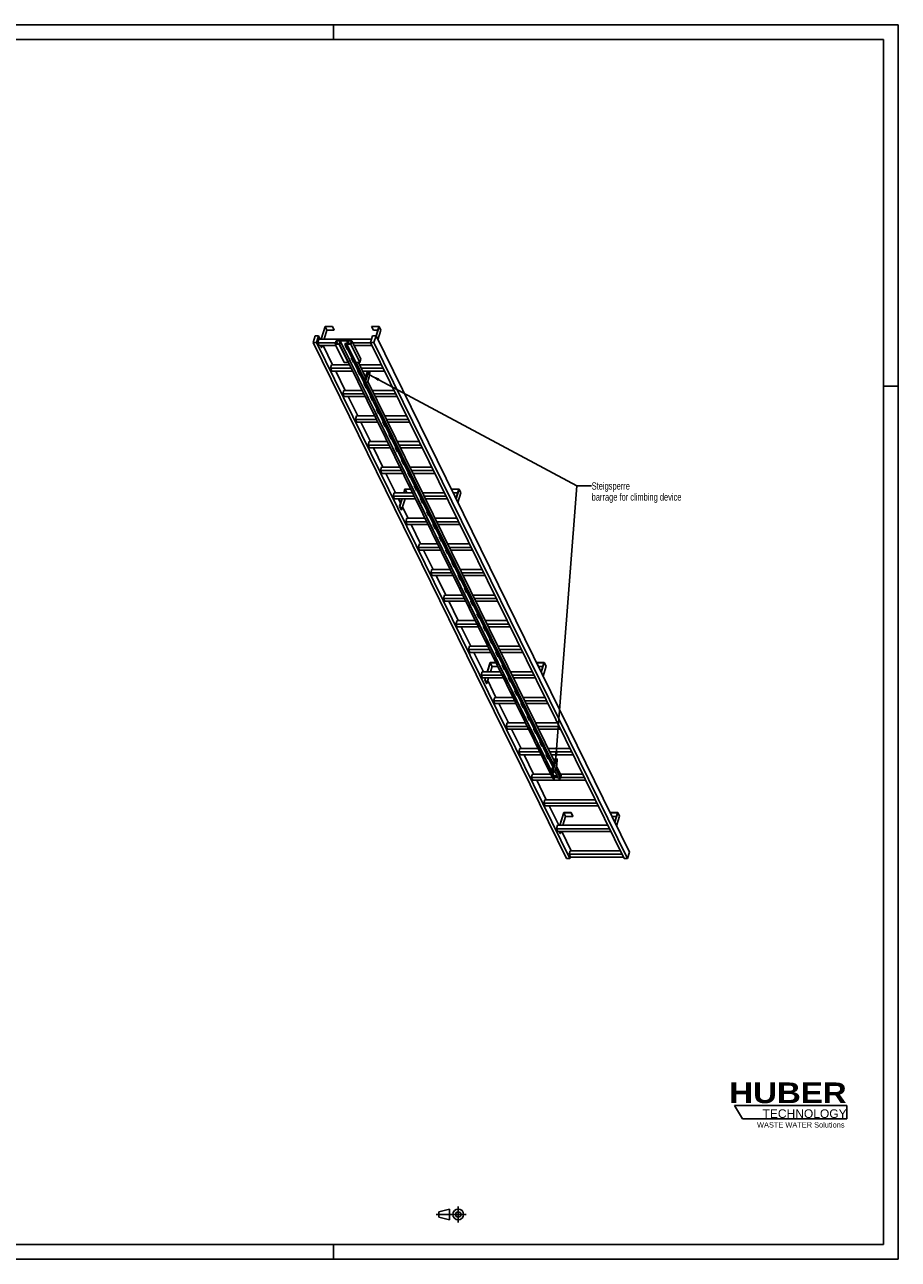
# Model space of a CAD drawing. Header units: millimetres. Extents: x 0 to 11880, y 0 to 8400.
# Tile 3 of 3: x 5940 to 11880, y 0 to 8400. Entities that reach past the tile are written whole.
import ezdxf

# ---------------------------------------------------------------- set-up
doc = ezdxf.new("R2010")
doc.units = ezdxf.units.MM
doc.header["$LTSCALE"] = 653.4
doc.linetypes.add('CENTER', pattern=[0.6, 0.375, -0.075, 0.075, -0.075])
doc.layers.get('0').update_dxf_attribs({"linetype": 'CONTINUOUS'})
for name, color, linetype in [('053_NOTES', 7, 'CONTINUOUS'), ('HUBER_Logo_BL1', 7, 'CONTINUOUS'), ('HUBER_Logo_BL2', 7, 'CONTINUOUS')]:
    doc.layers.add(name, color=color, linetype=linetype)
doc.styles.get("Standard").update_dxf_attribs({"font": 'txt', "width": 0.7})
doc.styles.add('TEXTSTYLE_2', font='ariblk.ttf')
doc.styles.add('TEXTSTYLE_3', font='arial.ttf')
doc.dimstyles.get("Standard").update_dxf_attribs({"dimtxt": 50, "dimasz": 70, "dimexe": 2, "dimexo": 1, "dimtad": 1, "dimtxsty": 'STANDARD', "dimblk": '_FILLED', "dimblk1": '_FILLED', "dimblk2": '_FILLED', "dimcen": 0.09, "dimazin": 2, "dimtol": 1, "dimtp": 0.01, "dimtm": 0.01, "dimtfac": 1, "dimtofl": 0, "dimtmove": 0, "dimatfit": 3, "dimldrblk": '_FILLED', "dimfxl": 1, "dimtolj": 1, "dimarcsym": 0})

# ---------------------------------------------------------------- blocks, each defined once
blk = doc.blocks.new('HUBER_LOGO_BL1', base_point=(11148.2, 1013.5))
at = {"layer": 'HUBER_Logo_BL1', "color": 2, "linetype": 'CONTINUOUS', "attachment_point": 3, "line_spacing_factor": 0.78}
for s, insert, char_height, width, style in [('HUBER\\P\\fArial;\\H58.5;TECHNOLOGY ', (11528.9, 1203), 140.4, 775.343, 'TEXTSTYLE_2'), ('WASTE WATER Solutions', (11514.7, 932.6), 36, 594.067, 'TEXTSTYLE_3')]:
    blk.add_mtext(s, dxfattribs=dict(at, insert=insert, char_height=char_height, width=width, style=style))
blk = doc.blocks.new('PROJEKTIONSMETHODE_1_BL3', base_point=(8840, 305))
at = {"color": 2, "linetype": 'CONTINUOUS'}
for p, q in [((8755.7, 323.3), (8829, 341.7)), ((8829, 268.3), (8829, 341.7)), ((8755.7, 286.7), (8755.7, 323.3)), ((8755.7, 286.7), (8829, 268.3))]:
    blk.add_line(p, q, dxfattribs=at)
at = {"color": 2, "linetype": 'CENTER'}
for p, q in [((8887.7, 360), (8887.7, 250)), ((8737.3, 305), (8942.7, 305))]:
    blk.add_line(p, q, dxfattribs=at)
at = {"color": 2, "linetype": 'CONTINUOUS'}
for radius in [36.7, 18.3]:
    blk.add_circle((8887.7, 305), radius, dxfattribs=at)
blk = doc.blocks.new('_FILLED')
at = {"color": 0, "linetype": 'BYBLOCK'}
blk.add_solid([(0, 0), (-1, 0.14), (-1, -0.14)], dxfattribs=at)
blk = doc.blocks.new('HUBER_LOGO_BL2', base_point=(11148.6, 1001.8))
at = {"layer": 'HUBER_Logo_BL2', "color": 5, "linetype": 'CONTINUOUS'}
for p, q in [((11531.1, 1046.8), (10766.1, 1046.8)), ((10766.1, 1046.8), (10820.1, 956.8)), ((11531.1, 1046.8), (11531.1, 956.8)), ((10820.1, 956.8), (11531.1, 956.8))]:
    blk.add_line(p, q, dxfattribs=at)

msp = doc.modelspace()

# ---------------------------------------------------------------- linework, layer by layer
at = {"color": 3, "linetype": 'CONTINUOUS'}
for p, q in [((0, 8400), (11880, 8400)), ((8040, 8400), (8040, 8300)), ((11880, 8400), (11880, 0)), ((11780, 5940), (11880, 5940)), ((8040, 100), (8040, 0)), ((11880, 0), (0, 0))]:
    msp.add_line(p, q, dxfattribs=at)
at = {"color": 5, "linetype": 'CONTINUOUS'}
for p, q in [((100, 8300), (11780, 8300)), ((11780, 100), (11780, 8300)), ((11780, 100), (100, 100))]:
    msp.add_line(p, q, dxfattribs=at)
at = {"color": 7, "linetype": 'CONTINUOUS'}
for p, q in [((7981.886, 6347.06), (7954.97, 6259.959)), ((7956.812, 6259.959), (7983.244, 6345.494)), ((7995.445, 6320.629), (7976.697, 6259.959)), ((8032.544, 6347.06), (7981.886, 6347.06)), ((7983.244, 6345.494), (7995.445, 6320.629)), ((7983.244, 6345.494), (8032.06, 6345.494)), ((7995.445, 6320.629), (8044.262, 6320.629)), ((8032.06, 6345.494), (8032.544, 6347.06)), ((8032.06, 6345.494), (8044.262, 6320.629)), ((8032.544, 6347.06), (8044.746, 6322.196)), ((8044.262, 6320.629), (8044.746, 6322.196)), ((8299.652, 6347.06), (8299.168, 6345.494)), ((8299.168, 6345.494), (8311.369, 6320.629)), ((8299.168, 6345.494), (8347.984, 6345.494)), ((8350.31, 6347.06), (8299.652, 6347.06)), ((8311.369, 6320.629), (8340.3, 6320.629)), ((8347.984, 6345.494), (8328.663, 6282.97)), ((8329.797, 6280.678), (8350.31, 6347.06)), ((8341.998, 6255.814), (8362.512, 6322.196)), ((8350.31, 6347.06), (8362.512, 6322.196)), ((7914.196, 6282.966), (7900.398, 6238.317)), ((9623.885, 2726.221), (7900.398, 6238.317)), ((7900.398, 6238.317), (7923.425, 6238.317)), ((7937.223, 6282.966), (7914.196, 6282.966)), ((7923.425, 6238.317), (7937.223, 6282.966)), ((9646.911, 2726.221), (7923.425, 6238.317)), ((7940.056, 6259.959), (7932.794, 6236.46)), ((7941.945, 6217.811), (7932.794, 6236.46)), ((8053.642, 6236.46), (7932.794, 6236.46)), ((7948.513, 6259.959), (7937.223, 6282.966)), ((8298.537, 6259.959), (7940.056, 6259.959)), ((7941.945, 6217.811), (8053.879, 6217.811)), ((7957.778, 6204.697), (7951.342, 6217.811)), ((7953.184, 6217.811), (7959.62, 6204.697)), ((7963.672, 6217.811), (7959.62, 6204.697)), ((8033.925, 6085.909), (7969.196, 6217.811)), ((8057.459, 6248.813), (8050.197, 6225.314)), ((8050.197, 6225.314), (8111.206, 6100.992)), ((8077.829, 6225.314), (8050.197, 6225.314)), ((8058.138, 6248.03), (8051.36, 6226.097)), ((8051.36, 6226.097), (8077.15, 6226.097)), ((8057.459, 6248.813), (8164.302, 6248.813)), ((8058.138, 6248.03), (8068.901, 6226.097)), ((8083.928, 6248.03), (8058.138, 6248.03)), ((8077.15, 6226.097), (8083.928, 6248.03)), ((8079.306, 6230.092), (8077.829, 6225.314)), ((8138.837, 6100.992), (8077.829, 6225.314)), ((8079.306, 6230.092), (9531.305, 3271.228)), ((8093.122, 6230.092), (8079.306, 6230.092)), ((8085.794, 6248.108), (8080.469, 6230.875)), ((8080.469, 6230.875), (8093.364, 6230.875)), ((8085.794, 6248.108), (9537.794, 3289.245)), ((8135.532, 6248.108), (8085.794, 6248.108)), ((8093.364, 6230.875), (8093.122, 6230.092)), ((9545.121, 3271.228), (8093.122, 6230.092)), ((8093.364, 6230.875), (9545.363, 3272.012)), ((8117.069, 6230.092), (8117.311, 6230.875)), ((9530.264, 3350.303), (8117.069, 6230.092)), ((8130.885, 6230.092), (8117.069, 6230.092)), ((8117.311, 6230.875), (8130.206, 6230.875)), ((8117.942, 6220.136), (8133.194, 6189.055)), ((8121.955, 6220.136), (8117.942, 6220.136)), ((8118.506, 6220.136), (8133.412, 6189.76)), ((8119.647, 6217.811), (8123.096, 6217.811)), ((8130.885, 6230.092), (8129.408, 6225.314)), ((8129.408, 6225.314), (8190.417, 6100.992)), ((8157.04, 6225.314), (8129.408, 6225.314)), ((8130.206, 6230.875), (8135.532, 6248.108)), ((8137.349, 6248.03), (8130.572, 6226.097)), ((8130.572, 6226.097), (8156.361, 6226.097)), ((8137.349, 6248.03), (8148.113, 6226.097)), ((8163.139, 6248.03), (8137.349, 6248.03)), ((8156.361, 6226.097), (8163.139, 6248.03)), ((8164.302, 6248.813), (8157.04, 6225.314)), ((8218.049, 6100.992), (8157.04, 6225.314)), ((8225.311, 6124.491), (8164.302, 6248.813)), ((8292.761, 6236.46), (8170.365, 6236.46)), ((8179.516, 6217.811), (8301.912, 6217.811)), ((8305.647, 6282.966), (8291.849, 6238.317)), ((10015.336, 2726.221), (8291.849, 6238.317)), ((8291.849, 6238.317), (8314.876, 6238.317)), ((8328.674, 6282.966), (8305.647, 6282.966)), ((8314.876, 6238.317), (8328.674, 6282.966)), ((10038.362, 2726.221), (8314.876, 6238.317)), ((10052.16, 2770.87), (8328.674, 6282.966)), ((7957.778, 6204.697), (7959.62, 6204.697)), ((8133.194, 6189.055), (8133.412, 6189.76)), ((8133.194, 6189.055), (8137.207, 6189.055)), ((8133.412, 6189.76), (8136.861, 6189.76)), ((8160.648, 6133.111), (8175.9, 6102.03)), ((8164.661, 6133.111), (8160.648, 6133.111)), ((8161.212, 6133.111), (8176.118, 6102.735)), ((8025.467, 6085.909), (8018.205, 6062.409)), ((8027.357, 6043.76), (8018.205, 6062.409)), ((8161.593, 6062.409), (8018.205, 6062.409)), ((8150.061, 6085.909), (8025.467, 6085.909)), ((8111.206, 6100.992), (8138.837, 6100.992)), ((8140.314, 6105.77), (8138.837, 6100.992)), ((8175.9, 6102.03), (8176.118, 6102.735)), ((8175.9, 6102.03), (8179.913, 6102.03)), ((8176.118, 6102.735), (8179.567, 6102.735)), ((8190.417, 6100.992), (8218.049, 6100.992)), ((8251.529, 5984.245), (8194.238, 6100.992)), ((8257.315, 6002.967), (8209.211, 6100.992)), ((8366.64, 6085.909), (8216.613, 6085.909)), ((8225.311, 6124.491), (8218.049, 6100.992)), ((8378.172, 6062.409), (8228.145, 6062.409)), ((8027.357, 6043.76), (8170.744, 6043.76)), ((8119.336, 5911.858), (8054.608, 6043.76)), ((8203.354, 6046.085), (8218.606, 6015.005)), ((8207.367, 6046.085), (8203.354, 6046.085)), ((8203.918, 6046.085), (8218.824, 6015.71)), ((8205.059, 6043.76), (8208.507, 6043.76)), ((8218.606, 6015.005), (8218.824, 6015.71)), ((8218.606, 6015.005), (8222.619, 6015.005)), ((8218.824, 6015.71), (8222.273, 6015.71)), ((8237.296, 6043.76), (8387.324, 6043.76)), ((8269.921, 6043.76), (8246.664, 5968.5)), ((8246.664, 5968.5), (8249.714, 5962.284)), ((8246.664, 5968.5), (8255.874, 5968.5)), ((8279.131, 6043.76), (8255.874, 5968.5)), ((8255.874, 5968.5), (8258.925, 5962.284)), ((8258.925, 5962.284), (8272.287, 5973.352)), ((9535.603, 3367.578), (8261.329, 5964.275)), ((9541.388, 3386.3), (8271.975, 5973.093)), ((8272.287, 5973.352), (8281.97, 6004.685)), ((8287.707, 6031.293), (8281.589, 6043.76)), ((8281.97, 6004.685), (8287.707, 6031.293)), ((8110.879, 5911.858), (8103.617, 5888.358)), ((8112.768, 5869.71), (8103.617, 5888.358)), ((8247.004, 5888.358), (8103.617, 5888.358)), ((8235.472, 5911.858), (8110.879, 5911.858)), ((8246.06, 5959.06), (8261.312, 5927.979)), ((8250.072, 5959.06), (8246.06, 5959.06)), ((8246.624, 5959.06), (8261.53, 5928.684)), ((8249.714, 5962.284), (8258.925, 5962.284)), ((8261.312, 5927.979), (8261.53, 5928.684)), ((8261.312, 5927.979), (8265.324, 5927.979)), ((8261.53, 5928.684), (8264.979, 5928.684)), ((8452.052, 5911.858), (8302.024, 5911.858)), ((8463.584, 5888.358), (8313.556, 5888.358)), ((8112.768, 5869.71), (8256.156, 5869.71)), ((8204.748, 5737.807), (8140.02, 5869.71)), ((8288.766, 5872.034), (8304.018, 5840.954)), ((8292.778, 5872.034), (8288.766, 5872.034)), ((8289.33, 5872.034), (8304.236, 5841.659)), ((8290.47, 5869.71), (8293.919, 5869.71)), ((8304.018, 5840.954), (8304.236, 5841.659)), ((8304.018, 5840.954), (8308.03, 5840.954)), ((8304.236, 5841.659), (8307.684, 5841.659)), ((8322.708, 5869.71), (8472.735, 5869.71)), ((8196.291, 5737.807), (8189.029, 5714.307)), ((8198.18, 5695.659), (8189.029, 5714.307)), ((8332.416, 5714.307), (8189.029, 5714.307)), ((8320.884, 5737.807), (8196.291, 5737.807)), ((8331.472, 5785.009), (8346.724, 5753.929)), ((8335.484, 5785.009), (8331.472, 5785.009)), ((8332.035, 5785.009), (8346.942, 5754.634)), ((8346.724, 5753.929), (8346.942, 5754.634)), ((8346.724, 5753.929), (8350.736, 5753.929)), ((8346.942, 5754.634), (8350.39, 5754.634)), ((8537.464, 5737.807), (8387.436, 5737.807)), ((8548.996, 5714.307), (8398.968, 5714.307)), ((8198.18, 5695.659), (8341.567, 5695.659)), ((8290.16, 5563.756), (8225.431, 5695.659)), ((8374.178, 5697.984), (8389.43, 5666.903)), ((8378.19, 5697.984), (8374.178, 5697.984)), ((8374.741, 5697.984), (8389.647, 5667.608)), ((8375.882, 5695.659), (8379.331, 5695.659)), ((8389.43, 5666.903), (8389.647, 5667.608)), ((8389.43, 5666.903), (8393.442, 5666.903)), ((8389.647, 5667.608), (8393.096, 5667.608)), ((8408.119, 5695.659), (8558.147, 5695.659)), ((8281.702, 5563.756), (8274.44, 5540.256)), ((8406.296, 5563.756), (8281.702, 5563.756)), ((8416.883, 5610.958), (8432.135, 5579.878)), ((8420.896, 5610.958), (8416.883, 5610.958)), ((8417.447, 5610.958), (8432.353, 5580.583)), ((8432.135, 5579.878), (8432.353, 5580.583)), ((8432.135, 5579.878), (8436.148, 5579.878)), ((8432.353, 5580.583), (8435.802, 5580.583)), ((8622.876, 5563.756), (8472.848, 5563.756)), ((8283.592, 5521.608), (8274.44, 5540.256)), ((8417.828, 5540.256), (8274.44, 5540.256)), ((8283.592, 5521.608), (8426.979, 5521.608)), ((8375.571, 5389.705), (8310.843, 5521.608)), ((8459.589, 5523.933), (8474.841, 5492.852)), ((8463.602, 5523.933), (8459.589, 5523.933)), ((8460.153, 5523.933), (8475.059, 5493.557)), ((8461.294, 5521.608), (8464.743, 5521.608)), ((8474.841, 5492.852), (8475.059, 5493.557)), ((8474.841, 5492.852), (8478.854, 5492.852)), ((8475.059, 5493.557), (8478.508, 5493.557)), ((8634.408, 5540.256), (8484.38, 5540.256)), ((8493.531, 5521.608), (8643.559, 5521.608)), ((8367.114, 5389.705), (8359.852, 5366.206)), ((8491.707, 5389.705), (8367.114, 5389.705)), ((8502.295, 5436.907), (8517.547, 5405.827)), ((8506.308, 5436.907), (8502.295, 5436.907)), ((8502.859, 5436.907), (8517.765, 5406.532)), ((8517.547, 5405.827), (8517.765, 5406.532)), ((8517.547, 5405.827), (8521.56, 5405.827)), ((8517.765, 5406.532), (8521.214, 5406.532)), ((8708.287, 5389.705), (8558.259, 5389.705)), ((8369.003, 5347.557), (8359.852, 5366.206)), ((8503.239, 5366.206), (8359.852, 5366.206)), ((8369.003, 5347.557), (8512.391, 5347.557)), ((8460.983, 5215.655), (8396.255, 5347.557)), ((8545.001, 5349.882), (8560.253, 5318.802)), ((8549.013, 5349.882), (8545.001, 5349.882)), ((8545.565, 5349.882), (8560.471, 5319.507)), ((8546.706, 5347.557), (8550.154, 5347.557)), ((8560.253, 5318.802), (8560.471, 5319.507)), ((8560.253, 5318.802), (8564.266, 5318.802)), ((8560.471, 5319.507), (8563.92, 5319.507)), ((8719.819, 5366.206), (8569.791, 5366.206)), ((8578.943, 5347.557), (8728.971, 5347.557)), ((8452.526, 5215.655), (8445.264, 5192.155)), ((8577.119, 5215.655), (8452.526, 5215.655)), ((8524.86, 5240.594), (8517.153, 5215.655)), ((8518.995, 5215.655), (8526.218, 5239.028)), ((8564.88, 5240.594), (8524.86, 5240.594)), ((8537.688, 5215.655), (8526.218, 5239.028)), ((8526.218, 5239.028), (8565.649, 5239.028)), ((8587.707, 5262.857), (8602.959, 5231.776)), ((8591.719, 5262.857), (8587.707, 5262.857)), ((8588.271, 5262.857), (8603.177, 5232.481)), ((8602.959, 5231.776), (8603.177, 5232.481)), ((8602.959, 5231.776), (8606.971, 5231.776)), ((8603.177, 5232.481), (8606.625, 5232.481)), ((8793.699, 5215.655), (8643.671, 5215.655)), ((8842.626, 5240.594), (8842.142, 5239.028)), ((8854.344, 5214.163), (8842.142, 5239.028)), ((8842.142, 5239.028), (8890.958, 5239.028)), ((8893.285, 5240.594), (8842.626, 5240.594)), ((8854.344, 5214.163), (8883.275, 5214.163)), ((8890.958, 5239.028), (8871.641, 5176.516)), ((8872.771, 5174.212), (8893.285, 5240.594)), ((8884.973, 5149.348), (8905.486, 5215.73)), ((8905.486, 5215.73), (8893.285, 5240.594)), ((8454.415, 5173.507), (8445.264, 5192.155)), ((8588.651, 5192.155), (8445.264, 5192.155)), ((8454.415, 5173.507), (8597.802, 5173.507)), ((8495.449, 5145.42), (8481.667, 5173.507)), ((8504.129, 5173.507), (8488.55, 5123.095)), ((8490.392, 5123.095), (8505.971, 5173.507)), ((8502.594, 5098.231), (8525.856, 5173.507)), ((8630.413, 5175.831), (8645.665, 5144.751)), ((8634.425, 5175.831), (8630.413, 5175.831)), ((8630.976, 5175.831), (8645.883, 5145.456)), ((8632.117, 5173.507), (8635.566, 5173.507)), ((8645.665, 5144.751), (8645.883, 5145.456)), ((8645.665, 5144.751), (8649.677, 5144.751)), ((8645.883, 5145.456), (8649.331, 5145.456)), ((8805.231, 5192.155), (8655.203, 5192.155)), ((8664.354, 5173.507), (8814.382, 5173.507)), ((8500.752, 5098.231), (8488.55, 5123.095)), ((8488.55, 5123.095), (8490.392, 5123.095)), ((8502.594, 5098.231), (8490.392, 5123.095)), ((8500.752, 5098.231), (8502.594, 5098.231)), ((8546.395, 5041.604), (8508.781, 5118.252)), ((8537.938, 5041.604), (8530.676, 5018.104)), ((8662.531, 5041.604), (8537.938, 5041.604)), ((8673.119, 5088.806), (8688.371, 5057.725)), ((8677.131, 5088.806), (8673.119, 5088.806)), ((8673.682, 5088.806), (8688.588, 5058.43)), ((8688.371, 5057.725), (8688.588, 5058.43)), ((8688.371, 5057.725), (8692.383, 5057.725)), ((8688.588, 5058.43), (8692.037, 5058.43)), ((8879.111, 5041.604), (8729.083, 5041.604)), ((8539.827, 4999.456), (8530.676, 5018.104)), ((8674.063, 5018.104), (8530.676, 5018.104)), ((8539.827, 4999.456), (8683.214, 4999.456)), ((8631.807, 4867.553), (8567.078, 4999.456)), ((8715.824, 5001.78), (8731.076, 4970.7)), ((8719.837, 5001.78), (8715.824, 5001.78)), ((8716.388, 5001.78), (8731.294, 4971.405)), ((8717.529, 4999.456), (8720.978, 4999.456)), ((8731.076, 4970.7), (8731.294, 4971.405)), ((8731.076, 4970.7), (8735.089, 4970.7)), ((8731.294, 4971.405), (8734.743, 4971.405)), ((8890.643, 5018.104), (8740.615, 5018.104)), ((8749.766, 4999.456), (8899.794, 4999.456)), ((8758.53, 4914.755), (8773.782, 4883.675)), ((8762.543, 4914.755), (8758.53, 4914.755)), ((8759.094, 4914.755), (8774, 4884.38)), ((8773.782, 4883.675), (8774, 4884.38)), ((8773.782, 4883.675), (8777.795, 4883.675)), ((8774, 4884.38), (8777.449, 4884.38)), ((8623.349, 4867.553), (8616.087, 4844.053)), ((8625.239, 4825.405), (8616.087, 4844.053)), ((8759.475, 4844.053), (8616.087, 4844.053)), ((8747.943, 4867.553), (8623.349, 4867.553)), ((8625.239, 4825.405), (8768.626, 4825.405)), ((8717.218, 4693.502), (8652.49, 4825.405)), ((8801.236, 4827.73), (8816.488, 4796.649)), ((8805.249, 4827.73), (8801.236, 4827.73)), ((8801.8, 4827.73), (8816.706, 4797.354)), ((8802.941, 4825.405), (8806.389, 4825.405)), ((8964.522, 4867.553), (8814.495, 4867.553)), ((8816.488, 4796.649), (8816.706, 4797.354)), ((8816.488, 4796.649), (8820.501, 4796.649)), ((8816.706, 4797.354), (8820.155, 4797.354)), ((8976.054, 4844.053), (8826.027, 4844.053)), ((8835.178, 4825.405), (8985.206, 4825.405)), ((8843.942, 4740.704), (8859.194, 4709.624)), ((8847.954, 4740.704), (8843.942, 4740.704)), ((8844.506, 4740.704), (8859.412, 4710.329)), ((8859.194, 4709.624), (8859.412, 4710.329)), ((8859.194, 4709.624), (8863.207, 4709.624)), ((8859.412, 4710.329), (8862.861, 4710.329)), ((8708.761, 4693.502), (8701.499, 4670.002)), ((8710.65, 4651.354), (8701.499, 4670.002)), ((8844.886, 4670.002), (8701.499, 4670.002)), ((8833.354, 4693.502), (8708.761, 4693.502)), ((8710.65, 4651.354), (8854.038, 4651.354)), ((8802.63, 4519.451), (8737.902, 4651.354)), ((8886.648, 4653.679), (8901.9, 4622.598)), ((8890.66, 4653.679), (8886.648, 4653.679)), ((8887.212, 4653.679), (8902.118, 4623.303)), ((8888.352, 4651.354), (8891.801, 4651.354)), ((9049.934, 4693.502), (8899.906, 4693.502)), ((8901.9, 4622.598), (8902.118, 4623.303)), ((8901.9, 4622.598), (8905.912, 4622.598)), ((8902.118, 4623.303), (8905.566, 4623.303)), ((9061.466, 4670.002), (8911.438, 4670.002)), ((8920.59, 4651.354), (9070.617, 4651.354)), ((8929.354, 4566.653), (8944.606, 4535.573)), ((8933.366, 4566.653), (8929.354, 4566.653)), ((8929.918, 4566.653), (8944.824, 4536.278)), ((8944.606, 4535.573), (8944.824, 4536.278)), ((8944.824, 4536.278), (8948.272, 4536.278)), ((8794.173, 4519.451), (8786.911, 4495.952)), ((8796.062, 4477.303), (8786.911, 4495.952)), ((8930.298, 4495.952), (8786.911, 4495.952)), ((8918.766, 4519.451), (8794.173, 4519.451)), ((8796.062, 4477.303), (8939.449, 4477.303)), ((8888.042, 4345.401), (8823.313, 4477.303)), ((8944.606, 4535.573), (8948.618, 4535.573)), ((8976.072, 4479.628), (8972.06, 4479.628)), ((8972.06, 4479.628), (8987.312, 4448.548)), ((8972.623, 4479.628), (8987.53, 4449.253)), ((8973.764, 4477.303), (8977.213, 4477.303)), ((9135.346, 4519.451), (8985.318, 4519.451)), ((9146.878, 4495.952), (8996.85, 4495.952)), ((9006.001, 4477.303), (9156.029, 4477.303)), ((8987.312, 4448.548), (8987.53, 4449.253)), ((8987.312, 4448.548), (8991.324, 4448.548)), ((8987.53, 4449.253), (8990.978, 4449.253)), ((9018.778, 4392.603), (9014.765, 4392.603)), ((9014.765, 4392.603), (9030.018, 4361.522)), ((9015.329, 4392.603), (9030.235, 4362.227)), ((8879.585, 4345.401), (8872.323, 4321.901)), ((9015.71, 4321.901), (8872.323, 4321.901)), ((8881.474, 4303.253), (8872.323, 4321.901)), ((9004.178, 4345.401), (8879.585, 4345.401)), ((8881.474, 4303.253), (9024.861, 4303.253)), ((8973.454, 4171.35), (8908.725, 4303.253)), ((9030.018, 4361.522), (9030.235, 4362.227)), ((9030.018, 4361.522), (9034.03, 4361.522)), ((9030.235, 4362.227), (9033.684, 4362.227)), ((9061.484, 4305.577), (9057.471, 4305.577)), ((9057.471, 4305.577), (9072.723, 4274.497)), ((9058.035, 4305.577), (9072.941, 4275.202)), ((9059.176, 4303.253), (9062.625, 4303.253)), ((9220.758, 4345.401), (9070.73, 4345.401)), ((9232.29, 4321.901), (9082.262, 4321.901)), ((9091.413, 4303.253), (9241.441, 4303.253)), ((9072.723, 4274.497), (9072.941, 4275.202)), ((9072.723, 4274.497), (9076.736, 4274.497)), ((9072.941, 4275.202), (9076.39, 4275.202)), ((9104.19, 4218.552), (9100.177, 4218.552)), ((9100.177, 4218.552), (9115.429, 4187.471)), ((9100.741, 4218.552), (9115.647, 4188.176)), ((8964.996, 4171.35), (8957.734, 4147.85)), ((9101.122, 4147.85), (8957.734, 4147.85)), ((8966.886, 4129.202), (8957.734, 4147.85)), ((9089.589, 4171.35), (8964.996, 4171.35)), ((8966.886, 4129.202), (9110.273, 4129.202)), ((9058.865, 3997.299), (8994.137, 4129.202)), ((9115.429, 4187.471), (9115.647, 4188.176)), ((9115.429, 4187.471), (9119.442, 4187.471)), ((9115.647, 4188.176), (9119.096, 4188.176)), ((9146.895, 4131.526), (9142.883, 4131.526)), ((9142.883, 4131.526), (9158.135, 4100.446)), ((9143.447, 4131.526), (9158.353, 4101.151)), ((9144.588, 4129.202), (9148.036, 4129.202)), ((9306.169, 4171.35), (9156.141, 4171.35)), ((9317.701, 4147.85), (9167.674, 4147.85)), ((9176.825, 4129.202), (9326.853, 4129.202)), ((9104.44, 4059.536), (9085.207, 3997.299)), ((9087.049, 3997.299), (9105.798, 4057.969)), ((9144.46, 4059.536), (9104.44, 4059.536)), ((9105.798, 4057.969), (9145.229, 4057.969)), ((9118, 4033.104), (9105.798, 4057.969)), ((9106.935, 3997.299), (9118, 4033.104)), ((9118, 4033.104), (9157.43, 4033.104)), ((9158.135, 4100.446), (9158.353, 4101.151)), ((9158.135, 4100.446), (9162.148, 4100.446)), ((9158.353, 4101.151), (9161.802, 4101.151)), ((9189.601, 4044.501), (9185.589, 4044.501)), ((9185.589, 4044.501), (9200.841, 4013.421)), ((9186.153, 4044.501), (9201.059, 4014.126)), ((9422.206, 4059.536), (9421.722, 4057.969)), ((9421.722, 4057.969), (9470.538, 4057.969)), ((9433.923, 4033.104), (9421.722, 4057.969)), ((9472.864, 4059.536), (9422.206, 4059.536)), ((9433.923, 4033.104), (9462.854, 4033.104)), ((9470.538, 4057.969), (9451.22, 3995.457)), ((9452.351, 3993.153), (9472.864, 4059.536)), ((9464.552, 3968.289), (9485.066, 4034.671)), ((9485.066, 4034.671), (9472.864, 4059.536)), ((9050.408, 3997.299), (9043.146, 3973.799)), ((9186.533, 3973.799), (9043.146, 3973.799)), ((9052.297, 3955.151), (9043.146, 3973.799)), ((9175.001, 3997.299), (9050.408, 3997.299)), ((9052.297, 3955.151), (9195.685, 3955.151)), ((9072.183, 3955.151), (9068.13, 3942.036)), ((9069.972, 3942.036), (9074.025, 3955.151)), ((9082.174, 3917.172), (9093.91, 3955.151)), ((9200.841, 4013.421), (9201.059, 4014.126)), ((9200.841, 4013.421), (9204.853, 4013.421)), ((9201.059, 4014.126), (9204.507, 4014.126)), ((9232.307, 3957.476), (9228.295, 3957.476)), ((9228.295, 3957.476), (9243.547, 3926.395)), ((9228.859, 3957.476), (9243.765, 3927.1)), ((9229.999, 3955.151), (9233.448, 3955.151)), ((9391.581, 3997.299), (9241.553, 3997.299)), ((9403.113, 3973.799), (9253.085, 3973.799)), ((9262.236, 3955.151), (9412.264, 3955.151)), ((9068.13, 3942.036), (9069.972, 3942.036)), ((9080.332, 3917.172), (9068.13, 3942.036)), ((9082.174, 3917.172), (9069.972, 3942.036)), ((9080.332, 3917.172), (9082.174, 3917.172)), ((9144.277, 3823.248), (9088.361, 3937.194)), ((9243.547, 3926.395), (9243.765, 3927.1)), ((9243.547, 3926.395), (9247.559, 3926.395)), ((9243.765, 3927.1), (9247.213, 3927.1)), ((9275.013, 3870.45), (9271.001, 3870.45)), ((9271.001, 3870.45), (9286.253, 3839.37)), ((9271.564, 3870.45), (9286.471, 3840.075)), ((9135.82, 3823.248), (9128.558, 3799.748)), ((9271.945, 3799.748), (9128.558, 3799.748)), ((9137.709, 3781.1), (9128.558, 3799.748)), ((9260.413, 3823.248), (9135.82, 3823.248)), ((9137.709, 3781.1), (9281.096, 3781.1)), ((9229.689, 3649.197), (9164.96, 3781.1)), ((9286.253, 3839.37), (9286.471, 3840.075)), ((9286.253, 3839.37), (9290.265, 3839.37)), ((9286.471, 3840.075), (9289.919, 3840.075)), ((9317.719, 3783.425), (9313.706, 3783.425)), ((9313.706, 3783.425), (9328.959, 3752.344)), ((9314.27, 3783.425), (9329.176, 3753.049)), ((9315.411, 3781.1), (9318.86, 3781.1)), ((9476.993, 3823.248), (9326.965, 3823.248)), ((9488.525, 3799.748), (9338.497, 3799.748)), ((9347.648, 3781.1), (9497.676, 3781.1)), ((9328.959, 3752.344), (9329.176, 3753.049)), ((9328.959, 3752.344), (9332.971, 3752.344)), ((9329.176, 3753.049), (9332.625, 3753.049)), ((9360.425, 3696.4), (9356.412, 3696.4)), ((9356.412, 3696.4), (9371.664, 3665.319)), ((9356.976, 3696.4), (9371.882, 3666.024)), ((9221.231, 3649.197), (9213.969, 3625.698)), ((9357.357, 3625.698), (9213.969, 3625.698)), ((9223.121, 3607.049), (9213.969, 3625.698)), ((9345.825, 3649.197), (9221.231, 3649.197)), ((9371.664, 3665.319), (9371.882, 3666.024)), ((9371.664, 3665.319), (9375.677, 3665.319)), ((9371.882, 3666.024), (9375.331, 3666.024)), ((9562.404, 3649.197), (9412.377, 3649.197)), ((9573.937, 3625.698), (9423.909, 3625.698)), ((9223.121, 3607.049), (9366.508, 3607.049)), ((9315.1, 3475.147), (9250.372, 3607.049)), ((9403.131, 3609.374), (9399.118, 3609.374)), ((9399.118, 3609.374), (9414.37, 3578.294)), ((9399.682, 3609.374), (9414.588, 3578.999)), ((9400.823, 3607.049), (9404.271, 3607.049)), ((9414.37, 3578.294), (9414.588, 3578.999)), ((9414.37, 3578.294), (9418.383, 3578.294)), ((9414.588, 3578.999), (9418.037, 3578.999)), ((9433.06, 3607.049), (9583.088, 3607.049)), ((9306.643, 3475.147), (9299.381, 3451.647)), ((9442.768, 3451.647), (9299.381, 3451.647)), ((9308.532, 3432.999), (9299.381, 3451.647)), ((9431.236, 3475.147), (9306.643, 3475.147)), ((9445.837, 3522.349), (9441.824, 3522.349)), ((9441.824, 3522.349), (9457.076, 3491.268)), ((9442.388, 3522.349), (9457.294, 3491.973)), ((9457.076, 3491.268), (9457.294, 3491.973)), ((9457.076, 3491.268), (9461.089, 3491.268)), ((9457.294, 3491.973), (9460.743, 3491.973)), ((9647.816, 3475.147), (9497.788, 3475.147)), ((9659.348, 3451.647), (9509.32, 3451.647)), ((9308.532, 3432.999), (9451.92, 3432.999)), ((9400.512, 3301.096), (9335.784, 3432.999)), ((9488.542, 3435.323), (9484.53, 3435.323)), ((9484.53, 3435.323), (9499.782, 3404.243)), ((9485.094, 3435.323), (9500, 3404.948)), ((9486.235, 3432.999), (9489.683, 3432.999)), ((9499.782, 3404.243), (9500, 3404.948)), ((9499.782, 3404.243), (9503.794, 3404.243)), ((9500, 3404.948), (9503.448, 3404.948)), ((9518.472, 3432.999), (9668.499, 3432.999)), ((9547.706, 3406.744), (9523.5, 3328.412)), ((9556.917, 3406.744), (9532.71, 3328.412)), ((9547.706, 3406.744), (9556.917, 3406.744)), ((9549.123, 3333.263), (9558.806, 3364.596)), ((9559.967, 3400.528), (9556.917, 3406.744)), ((9558.806, 3364.596), (9559.967, 3400.528)), ((9392.055, 3301.096), (9384.793, 3277.596)), ((9528.18, 3277.596), (9384.793, 3277.596)), ((9393.944, 3258.948), (9384.793, 3277.596)), ((9516.648, 3301.096), (9392.055, 3301.096)), ((9523.5, 3328.412), (9532.71, 3328.412)), ((9523.5, 3328.412), (9531.126, 3312.871)), ((9529.645, 3348.298), (9527.236, 3348.298)), ((9527.236, 3348.298), (9528.714, 3345.286)), ((9527.8, 3348.298), (9528.932, 3345.991)), ((9531.126, 3312.871), (9540.336, 3312.871)), ((9532.71, 3328.412), (9540.336, 3312.871)), ((9537.794, 3289.245), (9537.451, 3288.135)), ((9560.227, 3289.245), (9537.794, 3289.245)), ((9540.336, 3312.871), (9549.123, 3333.263)), ((9542.339, 3317.52), (9542.488, 3317.217)), ((9542.488, 3317.217), (9542.706, 3317.922)), ((9542.488, 3317.217), (9546.5, 3317.217)), ((9542.603, 3318.132), (9542.706, 3317.922)), ((9565.944, 3277.596), (9542.623, 3277.596)), ((9542.706, 3317.922), (9546.154, 3317.922)), ((9569.068, 3271.228), (9544.215, 3321.874)), ((9582.884, 3271.228), (9550.406, 3337.413)), ((9588.67, 3289.95), (9556.191, 3356.134)), ((9588.67, 3289.95), (9582.884, 3271.228)), ((9733.228, 3301.096), (9583.2, 3301.096)), ((9744.76, 3277.596), (9584.852, 3277.596)), ((9393.944, 3258.948), (9753.911, 3258.948)), ((9485.924, 3127.045), (9421.195, 3258.948)), ((9531.305, 3271.228), (9545.121, 3271.228)), ((9545.121, 3271.228), (9545.363, 3272.012)), ((9569.068, 3271.228), (9582.884, 3271.228)), ((9477.467, 3127.045), (9470.205, 3103.545)), ((9818.64, 3127.045), (9477.467, 3127.045)), ((9830.172, 3103.545), (9470.205, 3103.545)), ((9479.356, 3084.897), (9470.205, 3103.545)), ((9479.356, 3084.897), (9839.323, 3084.897)), ((9571.336, 2952.994), (9506.607, 3084.897)), ((9604.709, 3040.095), (9577.792, 2952.994)), ((9579.634, 2952.994), (9606.066, 3038.529)), ((9655.367, 3040.095), (9604.709, 3040.095)), ((9606.066, 3038.529), (9654.883, 3038.529)), ((9618.268, 3013.664), (9606.066, 3038.529)), ((9654.883, 3038.529), (9655.367, 3040.095)), ((9667.084, 3013.664), (9654.883, 3038.529)), ((9667.569, 3015.231), (9655.367, 3040.095)), ((9922.475, 3040.095), (9921.99, 3038.529)), ((9921.99, 3038.529), (9970.807, 3038.529)), ((9934.192, 3013.664), (9921.99, 3038.529)), ((9973.133, 3040.095), (9922.475, 3040.095)), ((9970.807, 3038.529), (9951.489, 2976.016)), ((9952.619, 2973.713), (9973.133, 3040.095)), ((9985.335, 3015.231), (9973.133, 3040.095)), ((9562.878, 2952.994), (9555.616, 2929.495)), ((9904.051, 2952.994), (9562.878, 2952.994)), ((9618.268, 3013.664), (9599.52, 2952.994)), ((9667.084, 3013.664), (9618.268, 3013.664)), ((9667.569, 3015.231), (9667.084, 3013.664)), ((9963.123, 3013.664), (9934.192, 3013.664)), ((9985.335, 3015.231), (9964.821, 2948.849)), ((9915.583, 2929.495), (9555.616, 2929.495)), ((9564.768, 2910.846), (9555.616, 2929.495)), ((9564.768, 2910.846), (9924.735, 2910.846)), ((9580.6, 2897.732), (9574.165, 2910.846)), ((9582.442, 2897.732), (9576.007, 2910.846)), ((9582.442, 2897.732), (9580.6, 2897.732)), ((9586.495, 2910.846), (9582.442, 2897.732)), ((9656.747, 2778.944), (9592.019, 2910.846)), ((9648.29, 2778.944), (9641.028, 2755.444)), ((9989.463, 2778.944), (9648.29, 2778.944)), ((9623.885, 2726.221), (9646.911, 2726.221)), ((10000.995, 2755.444), (9641.028, 2755.444)), ((9650.179, 2736.795), (9641.028, 2755.444)), ((9646.911, 2726.221), (9650.179, 2736.795)), ((9650.179, 2736.795), (10010.146, 2736.795)), ((10015.336, 2726.221), (10038.362, 2726.221)), ((10038.362, 2726.221), (10052.16, 2770.87))]:
    msp.add_line(p, q, dxfattribs=at)

# ---------------------------------------------------------------- block references
at = {"color": 2, "linetype": 'CONTINUOUS'}
msp.add_blockref('PROJEKTIONSMETHODE_1_BL3', (8840, 305), dxfattribs=at)
at = {"layer": 'HUBER_Logo_BL1'}
msp.add_blockref('HUBER_LOGO_BL1', (11148.213, 1013.496), dxfattribs=at)
at = {"layer": 'HUBER_Logo_BL2'}
msp.add_blockref('HUBER_LOGO_BL2', (11148.567, 1001.775), dxfattribs=at)

# ---------------------------------------------------------------- texts
at = {"layer": '053_NOTES', "color": 2, "linetype": 'CONTINUOUS', "insert": (9794.982, 5286.721), "char_height": 50, "width": 1396.42857, "attachment_point": 1, "line_spacing_factor": 0.9}
msp.add_mtext('Steigsperre\\Pbarrage for climbing device', dxfattribs=at)

# ---------------------------------------------------------------- leaders
at = {"layer": '053_NOTES', "color": 2, "linetype": 'CONTINUOUS'}
for points in [[(8284.818, 6017.892), (9694.982, 5261.721), (9794.982, 5261.721)], [(9549.325, 3382.176), (9694.982, 5261.721), (9794.982, 5261.721)]]:
    msp.add_leader(points, dimstyle='STANDARD', override={"dimtad": 0}, dxfattribs=at)

doc.saveas('drawing.dxf')
